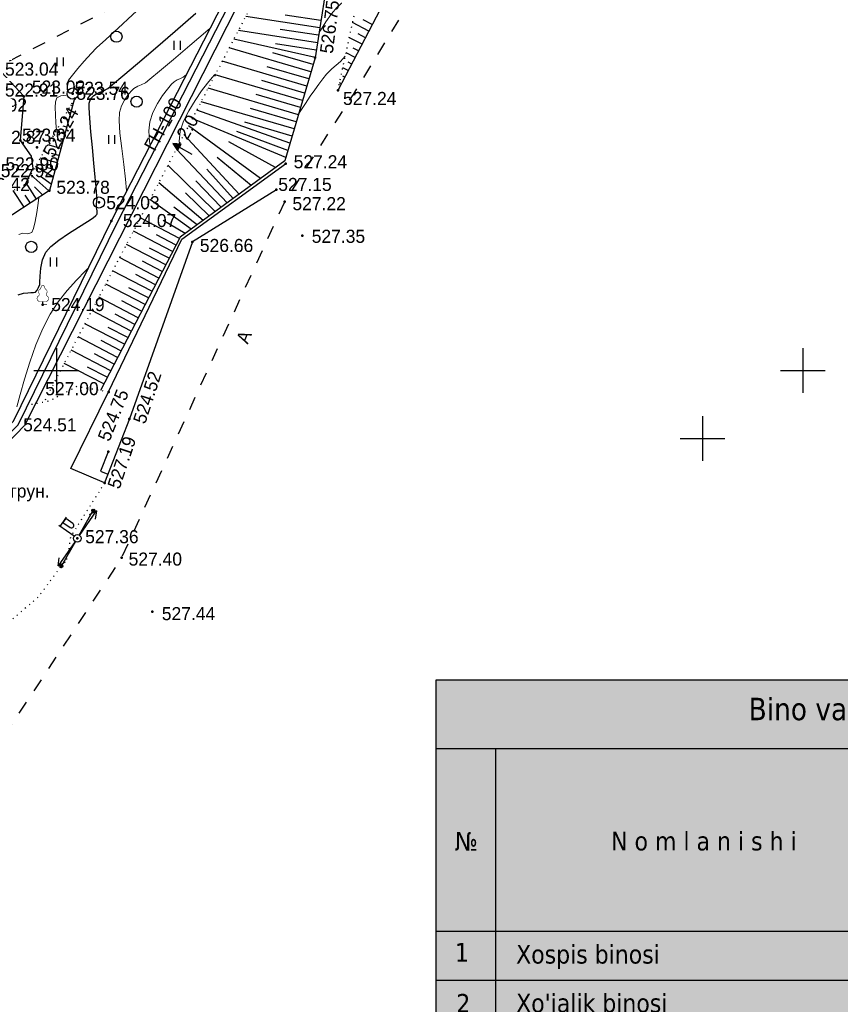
# Model space of a CAD drawing. Header units: millimetres. Extents: x 767170 to 66149698, y -983507 to 2493658.
# Tile 122 of 226: x 2121348 to 2176314, y -647647 to -581661. Entities that reach past the tile are written whole.
import ezdxf
from ezdxf.enums import TextEntityAlignment as Align

# ---------------------------------------------------------------- set-up
doc = ezdxf.new("R2010")
doc.units = ezdxf.units.MM
for name, pattern in [('Д_ТРОТ_ТРУБА', [3, 1.5, -1.5]), ('ДОРОГИ_СТРОЯЩ', [9, 8, -1]), ('Контура низ откосов  Штриховая 0.1-0.5 - - - - - - -', [0.6, 0.1, -0.5])]:
    doc.linetypes.add(name, pattern=pattern)
for name, color, linetype in [('(001) Сетка', 92, 'Continuous'), ('(004) Точки рельефа', 7, 'Continuous'), ('(004a) Точки рельефа (отк.)', 7, 'Continuous'), ('(013) Газ', 30, 'ИК_Газопровод -------г--------'), ('(014) Водопровод', 5, 'ИК_Водопровод -------в--------'), ('(022) Возд. Линии', 7, 'Continuous'), ('(025) Дорога', 7, 'Continuous'), ('(027) Гидрография', 7, 'Continuous'), ('(031) Горизонтали', 42, 'Continuous'), ('(035) Откосы', 7, 'Continuous'), ('(036) Растительность', 7, 'Continuous'), ('(038) Деревья', 7, 'Continuous'), ('(039) Земля', 7, 'Continuous'), ('(040) Ограда', 7, 'Continuous')]:
    doc.layers.add(name, color=color, linetype=linetype)
doc.layers.add('(032) Горизонтали утолщенные', color=32, linetype='Continuous', lineweight=30)
doc.styles.add('BM-431', font='txt')
doc.styles.add('COMPLEX', font='tahoma.ttf')
doc.styles.add('D-431', font='txt')
doc.styles.get("Standard").update_dxf_attribs({"font": 'isocpeui.ttf'})
doc.linetypes.add('GAZ_VOZDUSH', pattern='A,1,-2,["~",Standard,S=3,R=0,X=-1.5,Y=-1.5],-1,10', length=14)
doc.linetypes.add('ИК_Водопровод -------в--------', pattern='A,9,-0.6,["В",Standard,S=1.2,R=0,X=0,Y=-0.6],-1.2', length=10.8)
doc.linetypes.add('ИК_Газопровод -------г--------', pattern='A,9,-0.6,["Г",Standard,S=1.2,R=0,X=0,Y=-0.6],-1.2', length=10.8)
doc.linetypes.add('ОГРАДА_БЕТ', pattern='A,4,["|",Standard,S=0.8,R=0,X=0,Y=-0.8],4', length=8)
doc.linetypes.add('ОТКОСЫ_НЕУКР', pattern='A,0.5,["|",Standard,S=1.2,R=0,X=0,Y=-1.2],1,["|",Standard,S=0.5,R=0,X=0,Y=-0.5],0.5', length=2)

# ---------------------------------------------------------------- blocks, each defined once
blk = doc.blocks.new('d')
at = {"layer": '(038) Деревья'}
blk.add_ellipse((0, 0), major_axis=(0.265, 0.265), ratio=1, start_param=5.497787, end_param=11.780972, dxfattribs=at)
blk = doc.blocks.new('I04010')
for p, q in [((-0.412273, 0.007146), (-0.412273, 1.207146)), ((0.387727, 1.207146), (0.387727, 0.007146))]:
    blk.add_line(p, q)
blk = doc.blocks.new('Setka')
at = {"layer": '(001) Сетка'}
for p, q in [((0, 1.5), (0, -1.5)), ((-1.5, 0), (1.5, 0))]:
    blk.add_line(p, q, dxfattribs=at)
blk = doc.blocks.new('d-flat-35-flat-1')
at = {"layer": '(038) Деревья'}
blk.add_ellipse((0, 0), major_axis=(0.265, 0.265), ratio=1, start_param=5.497787, end_param=11.780972, dxfattribs=at)
blk = doc.blocks.new('d-flat-34-flat-1')
at = {"layer": '(038) Деревья'}
blk.add_ellipse((0, 0), major_axis=(0.265, 0.265), ratio=1, start_param=5.497787, end_param=11.780972, dxfattribs=at)
blk = doc.blocks.new('f-flat-5-flat-1')
at = {"layer": '(022) Возд. Линии'}
for points in [[(-1.148, 0.801), (-0.719, 1.416)], [(-0.205, 0.143), (-1.23, 0.859)]]:
    blk.add_lwpolyline(points, dxfattribs=at)
blk.add_lwpolyline([(-0.254, 0.772), (-0.254, 0.772, 0.414214), (-0.294, 0.998), (-0.776, 1.334), (-0.962, 1.068), (-0.48, 0.732, 0.414214)], format="xyb", close=True, dxfattribs=at)
blk.add_circle((0, 0), 0.25, dxfattribs=at)
blk = doc.blocks.new('S1-flat-6-flat-1')
at = {"layer": '(022) Возд. Линии'}
for p, q in [((0, 0), (-1.145, -1.64)), ((-1.145, -1.64), (-1.064, -1.087)), ((-1.145, -1.64), (-0.654, -1.373))]:
    blk.add_line(p, q, dxfattribs=at)
blk = doc.blocks.new('S2-flat-6-flat-1')
at = {"layer": '(022) Возд. Линии'}
for p, q in [((0, 0), (1.145, 1.64)), ((1.145, 1.64), (0.654, 1.373)), ((1.145, 1.64), (1.064, 1.087))]:
    blk.add_line(p, q, dxfattribs=at)
blk = doc.blocks.new('s3-flat-8-flat-1')
at = {"layer": '(022) Возд. Линии'}
h = blk.add_hatch(dxfattribs=at)
h.set_pattern_fill('ACET-2D-ACET-2D-ANSI31', color=256, scale=0.01, angle=60.24583, style=0)
h.set_pattern_definition([(105.245828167, (-32401.5294, -79738.96087), (-0.030632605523, -0.008349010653), [])])
edge = h.paths.add_edge_path()
edge.add_arc((0.943, 1.65), 0.1, 0, 360)
blk.add_lwpolyline([(0, 0), (0.993, 1.736)], dxfattribs=at)
blk.add_circle((0.943, 1.65), 0.1, dxfattribs=at)
blk = doc.blocks.new('s4-flat-8-flat-1')
at = {"layer": '(022) Возд. Линии'}
h = blk.add_hatch(dxfattribs=at)
h.set_pattern_fill('ACET-2D-ACET-2D-ANSI31', color=256, scale=0.01, angle=240.24583, style=0)
h.set_pattern_definition([(285.245828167, (-32401.28193, -79738.52796), (0.030632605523, 0.008349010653), [])])
edge = h.paths.add_edge_path()
edge.add_arc((-0.943, -1.65), 0.1, 0, 360)
blk.add_lwpolyline([(0, 0), (-0.993, -1.736)], dxfattribs=at)
blk.add_circle((-0.943, -1.65), 0.1, dxfattribs=at)
blk = doc.blocks.new('prov-s-flat-6-flat-1')
at = {"layer": '(022) Возд. Линии'}
for name, p in [('s3-flat-8-flat-1', (0.123, 0.216)), ('s4-flat-8-flat-1', (-0.124, -0.217))]:
    blk.add_blockref(name, p, dxfattribs=at)
blk = doc.blocks.new('karagach-flat-12-flat-1')
at = {"layer": '(038) Деревья', "const_width": 0.0375}
for points in [[(0, 1.312, 0.246034), (-0.117, 1.159, 0.489079)], [(0, 1.312, -0.246034), (0.117, 1.159, -0.489079)], [(-0.315, 0.559, 0.383603), (-0.255, 0.753, 0.352912)], [(-0.208, 1.009, 0.430853), (-0.255, 0.753, 0.548276)], [(-0.208, 1.009, 0.181567), (-0.117, 1.159, 0.303004)], [(0.208, 1.009, -0.181567), (0.117, 1.159, -0.303004)], [(0.208, 1.009, -0.430853), (0.255, 0.753, -0.548276)], [(0.315, 0.559, -0.383603), (0.255, 0.753, -0.352912)], [(-0.315, 0.559, 0.626949), (-0.218, 0.206, 0.702465)], [(0.315, 0.559, -0.626949), (0.218, 0.206, -0.702465)]]:
    blk.add_lwpolyline(points, format="xyb", dxfattribs=at)
for points in [[(0, 0.206), (-0.218, 0.206)], [(0, 0), (0, 0.206)], [(0, 0.206), (0.218, 0.206)], [(0, 0), (0.281, 0)]]:
    blk.add_lwpolyline(points, dxfattribs=at)
at = {"layer": '(038) Деревья'}
blk.add_lwpolyline([(0, 0), (0, 0.206)], dxfattribs=at)
blk = doc.blocks.new('wef-flat-4')
at = {"layer": '(025) Дорога', "linetype": 'Д_ТРОТ_ТРУБА'}
blk.add_hatch(color=0, dxfattribs=at).paths.add_polyline_path([(-1295647.589, -1831919.311), (-1295647.344, -1831918.875), (-1295647.902, -1831918.848)])
at = {"layer": '(022) Возд. Линии', "color": 0}
for points in [[(-1295647.902, -1831918.848), (-1295647.589, -1831919.311)], [(-1295646.594, -1831919.582), (-1295647.466, -1831919.093)]]:
    blk.add_lwpolyline(points, dxfattribs=at)
at = {"layer": '(025) Дорога', "color": 0, "linetype": 'Д_ТРОТ_ТРУБА'}
blk.add_lwpolyline([(-1295647.589, -1831919.311), (-1295647.344, -1831918.875), (-1295647.902, -1831918.848), (-1295647.589, -1831919.311)], close=True, dxfattribs=at)
blk.add_lwpolyline([(-1295647.589, -1831919.311), (-1295647.344, -1831918.875)], dxfattribs=at)
blk = doc.blocks.new('A$C05d28b1e')
at = {"layer": '(004) Точки рельефа', "color": 7, "linetype": 'ByBlock', "lineweight": -2}
for p in [(101665, 58785), (103197, 56600), (83042, 52774), (99695, 51688), (82218, 50239), (83873, 49879), (99627, 49152), (88020, 47853), (100823, 46869), (93450, 46447), (83430, 42245), (87837, 36393), (89226, 34580), (87809, 32378), (87566, 30288), (85741, 26576), (88708, 25275), (90759, 21661)]:
    blk.add_point(p, dxfattribs=at)
at = {"layer": '(004a) Точки рельефа (отк.)', "color": 7, "linetype": 'ByBlock', "lineweight": -2}
for p in [(82148, 56210), (85431, 56385), (85552, 56047), (81913, 53244), (99074, 49941), (87193, 49086)]:
    blk.add_point(p, dxfattribs=at)
at = {"layer": '(013) Газ', "linetype": 'GAZ_VOZDUSH', "ltscale": 600, "flags": 128}
blk.add_lwpolyline([(139039, 153682), (138885, 152734), (135454, 145357), (130316, 142546), (115842, 109039), (104824, 79051), (99727, 68744), (82201, 34139), (52809, 3628), (56082, -3749), (32593, -24350), (33828, -29046), (31852, -35564), (-6995, -77251), (-10648, -79274), (-22017, -90450), (-29954, -94459), (-74554, -132816), (-76953, -135094)], dxfattribs=at)
at = {"layer": '(014) Водопровод', "linetype": 'GAZ_VOZDUSH', "ltscale": 600, "flags": 128}
blk.add_lwpolyline([(87809, 32378), (87290, 31082), (87795, 30880)], dxfattribs=at)
at = {"layer": '(025) Дорога', "linetype": 'Д_ТРОТ_ТРУБА', "ltscale": 600, "flags": 128}
for points in [[(150815, 142076), (135921, 113311), (125552, 93370), (117383, 77821), (104208, 56333), (99627, 49152), (88708, 25275), (72217, 300), (60109, -13961), (40976, -33812), (21855, -53057), (7525, -67385), (-21145, -96032), (-41237, -115998), (-56020, -131074), (-73097, -148290), (-76079, -151266)], [(97952, 67229), (97849, 67204), (80355, 58128), (80019, 57758), (78093, 56361), (76297, 53138)]]:
    blk.add_lwpolyline(points, dxfattribs=at)
at = {"layer": '(027) Гидрография', "color": 3, "ltscale": 600}
blk.add_lwpolyline([(80355, 58128), (82148, 56210), (81913, 53244), (82660, 52191), (82757, 51396), (82218, 50239)], dxfattribs=at)
at = {"layer": '(031) Горизонтали', "color": 42, "linetype": 'Continuous', "lineweight": 0, "ltscale": 600}
for points in [[(85078, 56792), (85033, 57042), (85150, 57274), (85409, 57627), (85772, 58068), (86202, 58564), (86663, 59081), (87023, 59440), (87644, 60018), (88471, 60774), (89447, 61664), (90516, 62648), (91624, 63683), (92290, 64320)], [(101914, 60383), (102039, 60619), (102377, 61189), (102763, 61740), (103151, 62174), (103523, 62504), (103897, 62806), (104288, 63154), (104716, 63625)], [(89041, 49845), (89042, 49879), (88969, 50646), (88848, 51634), (88714, 52710), (88599, 53739), (88537, 54587), (88560, 55120), (88706, 55559), (88905, 55947), (89129, 56275), (89349, 56537), (89536, 56724), (89784, 56886), (90022, 56967), (90299, 57105), (90599, 57343), (91253, 57885), (92176, 58660), (93283, 59599), (94486, 60631), (94637, 60763)], [(100561, 55020), (100664, 55178), (101020, 55718), (101345, 56203), (101644, 56637), (101922, 57026), (102185, 57372), (102439, 57681), (102779, 58033), (103073, 58282), (103363, 58533), (103693, 58891)], [(90624, 52933), (90586, 53170), (90533, 53878), (90593, 54493), (90805, 55128), (91106, 55722), (91446, 56250), (91779, 56687), (92055, 57005), (92228, 57181), (92420, 57307), (92606, 57371), (92822, 57478), (93045, 57656)], [(92575, 53054), (92557, 53182), (92626, 53867), (92855, 54534), (93207, 55238), (93628, 55929), (94064, 56562), (94460, 57090), (94764, 57464), (94919, 57639), (95000, 57691)], [(84336, 53929), (84307, 54423), (84287, 54964), (84261, 55447), (84273, 55838), (84364, 56104), (84646, 56245), (84986, 56274)], [(81828, 46938), (82097, 47025), (82417, 46994), (82697, 47081), (82810, 47334), (82919, 47809), (83019, 48409), (83110, 49040), (83160, 49414)], [(88352, 48502), (88317, 48612), (88422, 48854), (88612, 49009)], [(81700, 35387), (81921, 36226), (82212, 37254), (82565, 38387), (82972, 39545), (83424, 40644), (83914, 41602), (84457, 42432), (85055, 43197), (85675, 43892), (86285, 44513), (86476, 44695)]]:
    blk.add_lwpolyline(points, dxfattribs=at)
at = {"layer": '(032) Горизонтали утолщенные', "color": 32, "linetype": 'Continuous', "lineweight": 30, "ltscale": 600}
blk.add_lwpolyline([(81773, 42899), (82125, 43000), (82434, 43040), (82633, 43056), (82803, 43049), (82934, 43080), (83050, 43220), (83136, 43394), (83227, 43587), (83227, 43587), (83227, 43587), (83240, 43756), (83250, 44150), (83294, 44677), (83410, 45247), (83634, 45768), (83972, 46139), (84509, 46561), (85155, 47003), (85823, 47432), (86424, 47816), (86795, 48069), (86981, 48216), (87050, 48290), (87065, 48319), (87080, 48383), (87080, 48522), (87024, 48741), (87025, 48959), (87051, 49212), (87051, 49212), (87051, 49212), (87062, 49322), (87047, 49535), (87027, 49790), (86999, 50109), (86934, 50794), (86846, 51721), (86749, 52770), (86656, 53819), (86579, 54746), (86532, 55429), (86528, 55746), (86593, 55953), (86690, 56109), (86844, 56267), (87017, 56377), (87239, 56469), (87497, 56576), (87777, 56732), (88095, 56987), (88789, 57568), (89775, 58405), (90972, 59430), (92297, 60574), (93670, 61767)], dxfattribs=at)
at = {"layer": '(035) Откосы', "ltscale": 600}
for p, q in [((101976, 60783), (97020, 61555)), ((102053, 61276), (99659, 61649)), ((105270, 60570), (104179, 61140)), ((105501, 61011), (104894, 61328)), ((101822, 59795), (96531, 60620)), ((101899, 60289), (99338, 60688)), ((104810, 59688), (103961, 60131)), ((105040, 60129), (104555, 60382)), ((101390, 57848), (95920, 59452)), ((101669, 58808), (96225, 60033)), ((101745, 59301), (99016, 59727)), ((104579, 59247), (104215, 59437)), ((101531, 58327), (98844, 59115)), ((104349, 58806), (103743, 59122)), ((101109, 56889), (95448, 58548)), ((101250, 57368), (98467, 58184)), ((103888, 57923), (103524, 58113)), ((104118, 58364), (103876, 58491)), ((100828, 55930), (94976, 57645)), ((103658, 57482), (103536, 57546)), ((100968, 56409), (98090, 57253)), ((103427, 57041), (103306, 57104)), ((100547, 54971), (94504, 56742)), ((100687, 55450), (97714, 56322)), ((85422, 55570), (85297, 55603)), ((100266, 54012), (94032, 55839)), ((85292, 55092), (85167, 55126)), ((99984, 53053), (93739, 55279)), ((100406, 54491), (97337, 55391)), ((85032, 54137), (84783, 54205)), ((85162, 54615), (84788, 54716)), ((98006, 50690), (93183, 54216)), ((99703, 52094), (93440, 54707)), ((100125, 53532), (96960, 54460)), ((84902, 53660), (84279, 53829)), ((96590, 49655), (92884, 53645)), ((99844, 52573), (96420, 53848)), ((84642, 52705), (83770, 52942)), ((84772, 53182), (84398, 53284)), ((99012, 51424), (95895, 53149)), ((84512, 52227), (84014, 52363)), ((95783, 49066), (92375, 52670)), ((84122, 50795), (82941, 51498)), ((84382, 51750), (83261, 52055)), ((94976, 48476), (91811, 51592)), ((97375, 50228), (95117, 52106)), ((83839, 49857), (82623, 50945)), ((83992, 50318), (83269, 50832)), ((84252, 51273), (83629, 51442)), ((96186, 49360), (94414, 51322)), ((83010, 49316), (82307, 50395)), ((94168, 47887), (91193, 50411)), ((95379, 48771), (93690, 50538)), ((82181, 48776), (81453, 49893)), ((82596, 49046), (82253, 49573)), ((83425, 49587), (82882, 50144)), ((94572, 48182), (92991, 49729)), ((93361, 47298), (90606, 49288)), ((93765, 47592), (92202, 48781)), ((92587, 46680), (89958, 48048)), ((92958, 47003), (91500, 47880)), ((92126, 45793), (89495, 47162)), ((92357, 46236), (91041, 46921)), ((91665, 44907), (89032, 46277)), ((91895, 45350), (90579, 46035)), ((91204, 44020), (88568, 45391)), ((91434, 44463), (90117, 45149)), ((90742, 43133), (88105, 44505)), ((90973, 43577), (89655, 44262)), ((90281, 42247), (87642, 43620)), ((90512, 42690), (89193, 43376)), ((89820, 41360), (87179, 42734)), ((90050, 41804), (88731, 42490)), ((89358, 40474), (86716, 41848)), ((89589, 40917), (88268, 41604)), ((88897, 39587), (86253, 40963)), ((89128, 40030), (87806, 40718)), ((88436, 38700), (85790, 40077)), ((88666, 39144), (87344, 39832)), ((87975, 37814), (85327, 39192)), ((88205, 38257), (86882, 38946)), ((87513, 36927), (84864, 38306)), ((87744, 37371), (86420, 38060))]:
    blk.add_line(p, q, dxfattribs=at)
at = {"layer": '(035) Откосы', "linetype": 'Контура низ откосов  Штриховая 0.1-0.5 - - - - - - -', "ltscale": 600}
for points in [[(103197, 56600), (106463, 71701), (112284, 88953), (116260, 106271), (122597, 117101), (129958, 128064), (132828, 132631)], [(104824, 79051), (100119, 67481), (83503, 35704)], [(85552, 56047), (82218, 50239), (67213, 43463), (54029, 33528)]]:
    blk.add_lwpolyline(points, dxfattribs=at)
at = {"layer": '(035) Откосы', "ltscale": 600}
for points in [[(138914, 128807), (129874, 107395), (119760, 87733), (113986, 77260), (103197, 56600)], [(104824, 79051), (101665, 58785), (99642, 51883), (92632, 46765), (87283, 36484)], [(85552, 56047), (83873, 49879), (72794, 42654), (55260, 33104)]]:
    blk.add_lwpolyline(points, dxfattribs=at)
at = {"layer": '(035) Откосы', "linetype": 'ОТКОСЫ_НЕУКР', "ltscale": 600}
for points in [[(85297, 31263), (87837, 36393), (92747, 46621), (99695, 51688)], [(99074, 49941), (93450, 46447), (89226, 34580), (87566, 30288), (85297, 31263)]]:
    blk.add_lwpolyline(points, dxfattribs=at)
at = {"layer": '(039) Земля', "linetype": 'Контура низ откосов  Штриховая 0.1-0.5 - - - - - - -', "ltscale": 600, "flags": 128}
for points in [[(87837, 36393), (85694, 36745), (83865, 35776), (82422, 35489)], [(87566, 30288), (85279, 26670), (85083, 25275), (83100, 22616), (78769, 18934), (77913, 18309), (75018, 20395), (73882, 21918), (73498, 25771)]]:
    blk.add_lwpolyline(points, dxfattribs=at)
at = {"layer": '(040) Ограда', "linetype": 'ОГРАДА_БЕТ', "ltscale": 600, "flags": 128}
blk.add_lwpolyline([(54321, 6856), (81458, 34429), (88020, 47853), (103060, 77194), (102668, 77349), (103071, 78364), (104105, 77984), (103725, 76950), (103429, 77058)], dxfattribs=at)
at = {"layer": '(040) Ограда', "ltscale": 600, "flags": 128}
blk.add_lwpolyline([(54606, 6575), (81789, 34195), (88378, 47674), (103429, 77058)], dxfattribs=at)
at = {"layer": '(001) Сетка', "xscale": 1000, "yscale": 1000, "zscale": 1000}
for p in [(84335, 37831), (134335, 37831), (134335, -12169)]:
    blk.add_blockref('Setka', p, dxfattribs=at)
at = {"layer": '(022) Возд. Линии', "xscale": 1000, "yscale": 1000, "zscale": 1000}
for name, p in [('d-flat-34-flat-1', (85431, 56385)), ('wef-flat-4', (1295740032, 1831971879)), ('d-flat-35-flat-1', (87193, 49086)), ('karagach-flat-12-flat-1', (83430, 42245)), ('prov-s-flat-6-flat-1', (85741, 26576)), ('S2-flat-6-flat-1', (85882, 26778)), ('f-flat-5-flat-1', (85741, 26576)), ('S1-flat-6-flat-1', (85597, 26369))]:
    blk.add_blockref(name, p, dxfattribs=at)
at = {"layer": '(036) Растительность', "linetype": 'Continuous', "xscale": 500, "yscale": 500, "zscale": 500}
for p in [(92440, 59320), (84607, 58210), (88047, 53003), (84156, 44797)]:
    blk.add_blockref('I04010', p, dxfattribs=at)
at = {"layer": '(038) Деревья', "linetype": 'Continuous', "xscale": 1000, "yscale": 1000, "zscale": 1000}
for p in [(88360, 60195), (89708, 55845), (82654, 46112)]:
    blk.add_blockref('d', p, dxfattribs=at)
at = {"layer": '(004) Точки рельефа', "linetype": 'ByBlock', "char_height": 875, "attachment_point": 4, "style": 'D-431'}
for s, insert, rotation in [('526.75', (102421, 59081), 82.83178), ('523.24', (83760, 52230), 61.04714), ('524.52', (89872, 34322), 71.88787), ('524.75', (87491, 33170), 68.3987), ('527.19', (88155, 29964), 71.54628)]:
    blk.add_mtext(s, dxfattribs=dict(at, insert=insert, rotation=rotation))
for s, insert in [('522.92', (78796, 55612)), ('527.24', (103537, 56052)), ('527.24', (100232, 51811)), ('523.78', (84338, 50098)), ('527.22', (100148, 49002)), ('524.07', (88792, 47871)), ('527.35', (101441, 46814)), ('526.66', (93947, 46201)), ('524.19', (83993, 42240)), ('527.00', (83591, 36604)), ('524.51', (82111, 34182)), ('527.36', (86267, 26685)), ('527.40', (89176, 25183)), ('527.44', (91400, 21527))]:
    blk.add_mtext(s, dxfattribs=dict(at, insert=insert))
at = {"layer": '(004a) Точки рельефа (отк.)', "linetype": 'ByBlock', "char_height": 875, "attachment_point": 4, "style": 'D-431'}
for s, insert in [('523.04', (80895, 58019)), ('522.91', (80889, 56618)), ('523.02', (82695, 56815)), ('523.54', (85556, 56735)), ('523.76', (85677, 56397)), ('523.04', (82038, 53594)), ('522.87', (80003, 53448)), ('522.90', (80927, 51669)), ('522.92', (80612, 51214)), ('522.42', (78984, 50285)), ('527.15', (99199, 50291)), ('524.03', (87677, 49068))]:
    blk.add_mtext(s, dxfattribs=dict(at, insert=insert))
at = {"layer": '(013) Газ', "color": 0, "linetype": 'Continuous', "style": 'BM-431'}
for s, p in [('ГН-100', (90925, 52460)), ('2.0', (93099, 53219))]:
    blk.add_text(s, height=875, rotation=60.68936, dxfattribs=at).set_placement(p)
at = {"layer": '(025) Дорога', "linetype": 'ДОРОГИ_СТРОЯЩ', "style": 'BM-431'}
blk.add_text('A', height=875, rotation=68.34774, dxfattribs=at).set_placement((97162, 39549))
at = {"layer": '(039) Земля', "linetype": 'Continuous', "style": 'BM-431'}
blk.add_text('нав.грун.', height=875, dxfattribs=at).set_placement((79009, 29314))
blk = doc.blocks.new('A$C7f2d22b3')
at = {"true_color": 0xffffff}
h = blk.add_hatch(color=7, dxfattribs=at)
h.dxf.hatch_style = 1
h.paths.add_polyline_path([(-94027, -48836), (-1528, -48836), (-1528, 4024), (-94027, 4024)])
at = {"color": 0}
for p, q in [((-94027, -545), (-1528, -545)), ((-94027, -545), (-94027, -48836)), ((-90016, -545), (-90016, -48836)), ((-50673, -545), (-50673, -48836)), ((-46427, -545), (-46427, -48836)), ((-42528, -545), (-42528, -48836)), ((-15194, -545), (-15194, -48836)), ((-42528, -4773), (-1528, -4773)), ((-28861, -4773), (-28861, -48836)), ((-8361, -4773), (-8361, -48836)), ((-42528, -8709), (-15194, -8709)), ((-35694, -8709), (-35694, -48836)), ((-22028, -8709), (-22028, -48836))]:
    blk.add_line(p, q, dxfattribs=at)
blk.add_lwpolyline([(-94027, -48836), (-1528, -48836), (-1528, 4024), (-94027, 4024)], close=True)
for points in [[(-1528, -48836), (-1528, -545)], [(-94027, -12801), (-1528, -12801)], [(-94037, -16077), (-1538, -16077)], [(-94037, -19353), (-1538, -19353)], [(-94048, -22629), (-1549, -22629)], [(-94037, -25905), (-1538, -25905)], [(-94037, -29181), (-1538, -29181)], [(-94037, -32457), (-1538, -32457)], [(-94037, -35732), (-1538, -35732)], [(-94027, -39008), (-1528, -39008)], [(-94037, -42284), (-1538, -42284)], [(-94037, -45560), (-1538, -45560)], [(-94027, -48836), (-1528, -48836)]]:
    blk.add_lwpolyline(points, dxfattribs=at)
at = {"color": 0, "linetype": 'ByBlock', "style": 'COMPLEX'}
for s, height, p in [('Bino va ishootlar tasnifi', 1500, (-73068, 1343)), ('2', 1250, (-49067, -15120)), ('1', 1250, (-45167, -15120)), ('1', 1250, (-49067, -18396)), ('1', 1250, (-45167, -18396)), ('1', 1250, (-49067, -21672)), ('1', 1250, (-45167, -21672)), ('2', 1250, (-45167, -25004)), ('-', 1250, (-49067, -25004)), ('1', 1250, (-45167, -28224)), ('-', 1250, (-49067, -28224)), ('1', 1250, (-45167, -31500)), ('-', 1250, (-49067, -31500)), ('1', 1250, (-45167, -34775)), ('-', 1250, (-49067, -34775)), ('1', 1250, (-45167, -37973)), ('-', 1250, (-49067, -37973)), ('1', 1250, (-49067, -41249)), ('5', 1250, (-45167, -41249)), ('1', 1250, (-45167, -44525)), ('-', 1250, (-49067, -44525)), ('1', 1250, (-45167, -47801)), ('-', 1250, (-49067, -47801))]:
    blk.add_text(s, height=height, dxfattribs=at).set_placement(p)
at = {"color": 0, "style": 'COMPLEX'}
for s, p in [('Maydon  m²', (-34401, -3639)), ('№', (-92744, -7397)), ('N o m l a n i s h i', (-82283, -7383)), ('Qurilish maydoni', (-42133, -7370)), ('Bino', (-13643, -9488)), ('Umumiy', (-7846, -9496)), ('Bino', (-40976, -11202)), ('Umumiy', (-35179, -11209)), ('Bino', (-27309, -11202)), ('Umumiy', (-21513, -11209)), ('1', (-92744, -14840))]:
    blk.add_text(s, height=1250, dxfattribs=at).set_placement(p)
for s, p in [('Qavatlari', (-47617, -12004)), ('Miqdori', (-43725, -12228))]:
    blk.add_text(s, height=1250, rotation=90, dxfattribs=at).set_placement(p)
at = {"color": 0, "linetype": 'ByBlock', "lineweight": -2, "style": 'COMPLEX'}
for s, p in [('Xospis binosi', (-88642, -14967)), ('(Mavjud)', (-58113, -14967)), ('2', (-92648, -18255)), ("Xo'jalik binosi", (-88642, -18242)), ('(Mavjud)', (-58113, -18242)), ('3', (-92648, -21531)), ('Nazorat binosi(КПП)', (-88642, -21476)), ('(Mavjud)', (-58113, -21518)), ('4', (-92648, -24807)), ('(Mavjud)', (-58113, -24794)), ('Avtoturargoh', (-88424, -25191)), ('5', (-92648, -28083)), ("Yong'inga qarshi suv zahirasi", (-88570, -28191)), ('(Mavjud)', (-58113, -28070)), ('6', (-92648, -31359)), ('Quduq', (-88642, -31346)), ('(Mavjud)', (-58113, -31346)), ('7', (-92648, -34666)), ('Transformator qutisi', (-88642, -34622)), ('(Mavjud)', (-58113, -34622)), ('8', (-92648, -37911)), ('Axlat qutilari uchu joy', (-88424, -38092)), ('(Mavjud)', (-58113, -37898)), ('9', (-92648, -41187)), ('Soyabon (Besedka)', (-88424, -41368)), ('( Yangi)', (-58113, -41174)), ('10', (-93070, -44463)), ("Bolalar o'yin maydonchasi", (-88424, -44644)), ('( Yangi)', (-58113, -44450)), ('11', (-93070, -47739)), ('Kislorod stansiyasi', (-88424, -47920)), ('( Yangi)', (-58113, -47726))]:
    blk.add_text(s, height=1250, dxfattribs=at).set_placement(p)
at = {"color": 0, "linetype": 'ByBlock', "style": 'COMPLEX'}
for s, p in [('2852.84', (-39090, -14439)), ('2852.84', (-32267, -14439)), ('4270.04', (-25423, -14439)), ('4270.04', (-18600, -14439)), ('20360,8', (-11767, -14439)), ('20360,8', (-4944, -14439)), ('302.6', (-39090, -17715)), ('302.6', (-32267, -17715)), ('259.66', (-25423, -17715)), ('259.66', (-18600, -17715)), ('1513,1', (-11767, -17715)), ('1513,1', (-4944, -17715)), ('12.25', (-39100, -20991)), ('12.25', (-32278, -20991)), ('7.29', (-25434, -20991)), ('7.29', (-18611, -20991)), ('50.05', (-11778, -20991)), ('50.05', (-4955, -20991)), ('1235.4', (-32267, -24267)), ('-', (-39090, -24267)), ('-', (-25423, -24267)), ('-', (-18600, -24267)), ('-', (-11767, -24267)), ('-', (-4944, -24267)), ('18.0', (-39090, -27543)), ('18.0', (-32267, -27543)), ('-', (-25423, -27543)), ('-', (-18600, -27543)), ('-', (-11767, -27543)), ('-', (-4944, -27543)), ('-', (-39090, -30819)), ('-', (-32267, -30819)), ('-', (-25423, -30819)), ('-', (-18600, -30819)), ('-', (-11767, -30819)), ('-', (-4944, -30819)), ('16.0', (-39090, -34095)), ('16.0', (-32267, -34095)), ('-', (-25423, -34095)), ('-', (-18600, -34095)), ('-', (-11767, -34095)), ('-', (-4944, -34095)), ('13.0', (-39090, -37370)), ('13.0', (-32267, -37370)), ('-', (-25423, -37370)), ('-', (-18600, -37370)), ('-', (-11767, -37370)), ('-', (-4944, -37370)), ('7.8', (-39090, -40646)), ('7.8', (-32267, -40646)), ('5.8', (-25423, -40646)), ('5.8', (-18600, -40646)), ('24.4', (-11767, -40646)), ('24.4', (-4944, -40646)), ('150.0', (-39090, -43922)), ('150.0', (-32267, -43922)), ('-', (-25423, -43922)), ('-', (-18600, -43922)), ('-', (-11767, -43922)), ('-', (-4944, -43922)), ('30.0', (-39090, -47198)), ('30.0', (-32267, -47198)), ('-', (-25423, -47198)), ('-', (-18600, -47198)), ('-', (-11767, -47198)), ('-', (-4944, -47198))]:
    blk.add_text(s, height=1250, dxfattribs=at).set_placement(p, align=Align.MIDDLE_CENTER)
at = {"color": 0, "char_height": 1250, "attachment_point": 5, "style": 'COMPLEX'}
for s, insert, width, line_spacing_factor in [('{\\T0.9;Qurilish hajmi m³}', (-8361, -2659), 13666.65, 0.741361), ('Foydalaniladigan maydon', (-22061, -6741), 13599.78, 0.863584)]:
    blk.add_mtext(s, dxfattribs=dict(at, insert=insert, width=width, line_spacing_factor=line_spacing_factor))

msp = doc.modelspace()

# ---------------------------------------------------------------- block references
at = {"color": 5, "lineweight": 50}
msp.add_blockref('A$C05d28b1e', (2032748.06, -597565.05), dxfattribs=at)

# ---------------------------------------------------------------- next in the draw order: block references
msp.add_blockref('A$C05d28b1e', (2039466.73, -642998.3), dxfattribs=at)

# ---------------------------------------------------------------- next in the draw order: block references
msp.add_blockref('A$C7f2d22b3', (2243242.03, -629948.92))

doc.saveas('drawing.dxf')
